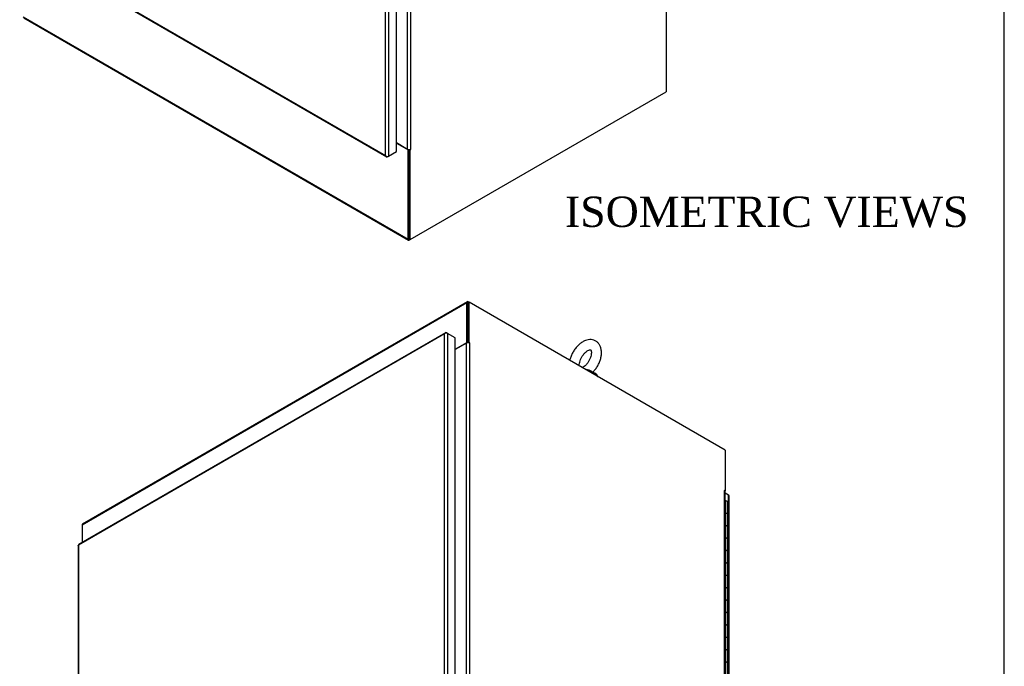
# Model space of a CAD drawing. Header units: inches. Extents: x 1 to 359, y -2 to 239.
# Tile 21 of 22: x 294 to 359, y 123 to 165. Entities that reach past the tile are written whole.
import ezdxf
from ezdxf.enums import TextEntityAlignment as Align

# ---------------------------------------------------------------- set-up
doc = ezdxf.new("R2010")
doc.units = ezdxf.units.IN
doc.header["$MEASUREMENT"] = 0
for name, color, linetype in [('COM55523', 7, 'Continuous'), ('COM70755-3', 7, 'Continuous'), ('COM71200-1', 7, 'Continuous'), ('COM71201-3', 7, 'Continuous'), ('COM71202-4', 7, 'Continuous'), ('Default', 7, 'Continuous'), ('SCS86415', 7, 'Continuous'), ('WAF25377', 7, 'Continuous')]:
    doc.layers.add(name, color=color, linetype=linetype)
doc.styles.add('SEACAD_Times_New_Roman', font='times.ttf')

# ---------------------------------------------------------------- blocks, each defined once
blk = doc.blocks.new('SE6')
at = {"layer": 'COM71200-1', "color": 7, "linetype": 'Continuous'}
for p, q in [((319.891, 156.604), (319.891, 206.664)), ((320.094, 206.664), (320.094, 156.604)), ((336.938, 166.305), (336.938, 160.385)), ((320.06, 150.64), (336.938, 160.385)), ((319.155, 157.029), (319.891, 156.604)), ((319.993, 150.679), (319.993, 156.58)), ((320.022, 156.582), (320.06, 156.56)), ((320.094, 156.58), (320.06, 156.56)), ((320.06, 150.64), (320.06, 156.56)), ((320.07, 156.593), (320.094, 156.58)), ((320.06, 150.64), (319.993, 150.679))]:
    blk.add_line(p, q, dxfattribs=at)
for centre, major_axis, start_param, end_param in [((319.993, 156.662), (0.143, 0), 3.926991, 5.497787), ((320.094, 156.592), (-0.0075, -0.013), 0.785398, 3.926991)]:
    blk.add_ellipse(centre, major_axis=major_axis, ratio=0.57735, start_param=start_param, end_param=end_param, dxfattribs=at)
at = {"layer": 'COM71201-3', "color": 7, "linetype": 'Continuous'}
for p, q in [((294.561, 165.323), (319.925, 150.68)), ((294.591, 165.258), (319.955, 150.614)), ((319.155, 157.005), (319.925, 156.56)), ((319.963, 156.582), (319.925, 156.56)), ((319.925, 150.68), (319.925, 156.56)), ((319.993, 150.718), (319.993, 156.58)), ((320.06, 150.64), (320.027, 150.621))]:
    blk.add_line(p, q, dxfattribs=at)
blk.add_ellipse((320.027, 150.738), major_axis=(0.072, 0.124), ratio=0.57735, start_param=2.356194, end_param=3.926991, dxfattribs=at)
at = {"layer": 'COM71202-4', "color": 7, "linetype": 'Continuous'}
for p, q in [((318.637, 207.046), (318.637, 156.144)), ((319.155, 156.442), (319.155, 207.344)), ((318.435, 156.183), (318.435, 207.006)), ((294.326, 170.054), (318.498, 156.098)), ((294.33, 170.1), (318.435, 156.183)), ((318.637, 156.144), (319.155, 156.442)), ((318.435, 156.183), (318.435, 156.183)), ((318.435, 156.183), (318.435, 156.183)), ((318.435, 156.183), (318.435, 156.183)), ((318.435, 156.183), (318.435, 156.182)), ((318.435, 156.182), (318.435, 156.183)), ((318.505, 156.127), (318.49, 156.104)), ((318.57, 156.105), (318.637, 156.144))]:
    blk.add_line(p, q, dxfattribs=at)
for centre, radius, start, end in [((318.595, 156.236), 0.169, 198.56886, 231.33198), ((318.63, 156.354), 0.26, 221.3936, 244.29429)]:
    blk.add_arc(centre, radius, start, end, dxfattribs=at)
for centre, major_axis, start_param, end_param in [((318.57, 156.222), (0.071, 0.124), 3.010756, 3.926991), ((318.536, 156.202), (0.143, 0), 4.581552, 5.497787)]:
    blk.add_ellipse(centre, major_axis=major_axis, ratio=0.57735, start_param=start_param, end_param=end_param, dxfattribs=at)
blk = doc.blocks.new('SE7')
at = {"layer": 'COM55523', "color": 7, "linetype": 'Continuous'}
for p, q in [((340.829, 133.426), (340.855, 133.426)), ((340.855, 132.61), (340.855, 133.426)), ((340.978, 132.543), (340.978, 133.359)), ((340.855, 131.794), (340.855, 132.61)), ((340.978, 131.726), (340.978, 132.543)), ((340.855, 130.977), (340.855, 131.794)), ((340.978, 130.91), (340.978, 131.726)), ((340.855, 130.161), (340.855, 130.977)), ((340.978, 130.093), (340.978, 130.91)), ((340.855, 129.344), (340.855, 130.161)), ((340.978, 129.277), (340.978, 130.093)), ((340.855, 128.528), (340.855, 129.344)), ((340.978, 128.46), (340.978, 129.277)), ((340.855, 127.711), (340.855, 128.528)), ((340.978, 127.644), (340.978, 128.46)), ((340.855, 126.895), (340.855, 127.711)), ((340.978, 126.827), (340.978, 127.644)), ((340.855, 126.078), (340.855, 126.895)), ((340.978, 126.011), (340.978, 126.827)), ((340.855, 125.262), (340.855, 126.078)), ((340.978, 125.194), (340.978, 126.011)), ((340.855, 124.445), (340.855, 125.262)), ((340.978, 124.378), (340.978, 125.194)), ((340.855, 123.629), (340.855, 124.445)), ((340.978, 123.561), (340.978, 124.378)), ((340.855, 122.812), (340.855, 123.629)), ((340.978, 122.745), (340.978, 123.561)), ((340.855, 121.996), (340.855, 122.812)), ((340.978, 121.928), (340.978, 122.745))]:
    blk.add_line(p, q, dxfattribs=at)
for centre, major_axis, start_param, end_param in [((340.861, 133.359), (-0.117, 0), 3.141593, 4.757906), ((340.861, 133.398), (-0.05, 0), 4.601805, 4.821314), ((340.861, 132.543), (0.117, 0), 0, 1.84477), ((340.861, 132.543), (-0.117, 0), 3.141593, 4.757906), ((340.861, 131.726), (0.117, 0), 0, 1.84477), ((340.861, 131.726), (-0.117, 0), 3.141593, 4.757906), ((340.861, 130.91), (0.117, 0), 0, 1.84477), ((340.861, 130.91), (-0.117, 0), 3.141593, 4.757906), ((340.861, 130.093), (0.117, 0), 0, 1.84477), ((340.861, 130.093), (-0.117, 0), 3.141593, 4.757906), ((340.861, 129.277), (0.117, 0), 0, 1.84477), ((340.861, 129.277), (-0.117, 0), 3.141593, 4.757906), ((340.861, 128.46), (0.117, 0), 0, 1.84477), ((340.861, 128.46), (-0.117, 0), 3.141593, 4.757906), ((340.861, 127.644), (0.117, 0), 0, 1.84477), ((340.861, 127.644), (-0.117, 0), 3.141593, 4.757906), ((340.861, 126.827), (0.117, 0), 0, 1.84477), ((340.861, 126.827), (-0.117, 0), 3.141593, 4.757906), ((340.861, 126.011), (0.117, 0), 0, 1.84477), ((340.861, 126.011), (-0.117, 0), 3.141593, 4.757906), ((340.861, 125.194), (0.117, 0), 0, 1.84477), ((340.861, 125.194), (-0.117, 0), 3.141593, 4.757906), ((340.861, 124.378), (0.117, 0), 0, 1.84477), ((340.861, 124.378), (-0.117, 0), 3.141593, 4.757906), ((340.861, 123.561), (0.117, 0), 0, 1.84477), ((340.861, 123.561), (-0.117, 0), 3.141593, 4.757906), ((340.861, 122.745), (0.117, 0), 0, 1.84477), ((340.861, 122.745), (-0.117, 0), 3.141593, 4.757906)]:
    blk.add_ellipse(centre, major_axis=major_axis, ratio=0.57735, start_param=start_param, end_param=end_param, dxfattribs=at)
at = {"layer": 'COM70755-3', "color": 7, "linetype": 'Continuous'}
for p, q in [((323.808, 146.487), (298.444, 131.843)), ((323.838, 146.552), (298.474, 131.908)), ((323.808, 143.872), (323.808, 146.487)), ((323.875, 143.852), (323.875, 146.448)), ((323.909, 146.545), (323.943, 146.526)), ((323.037, 143.427), (323.808, 143.872)), ((323.846, 143.851), (323.808, 143.872)), ((340.821, 134.127), (340.821, 134.091)), ((298.444, 131.843), (298.444, 130.693))]:
    blk.add_line(p, q, dxfattribs=at)
for centre, major_axis, start_param in [((323.909, 146.428), (0.072, -0.124), 2.356194), ((298.545, 131.784), (0.071, -0.124), 3.141593)]:
    blk.add_ellipse(centre, major_axis=major_axis, ratio=0.57735, start_param=start_param, end_param=3.926991, dxfattribs=at)
at = {"layer": 'COM71200-1', "color": 7, "linetype": 'Continuous'}
for p, q in [((323.875, 146.487), (323.943, 146.526)), ((323.875, 143.852), (323.875, 146.487)), ((340.821, 136.781), (323.943, 146.526)), ((323.943, 143.872), (323.943, 146.526)), ((323.774, 143.828), (323.037, 143.403)), ((323.774, 93.769), (323.774, 143.828)), ((323.943, 143.872), (323.905, 143.851)), ((323.977, 143.853), (323.943, 143.872)), ((323.953, 143.839), (323.977, 143.853)), ((323.977, 143.828), (323.977, 93.769)), ((340.821, 136.781), (340.821, 134.127)), ((340.777, 134.141), (340.787, 134.147)), ((340.787, 134.147), (340.821, 134.127)), ((340.787, 84.063), (340.787, 134.122)), ((340.799, 134.115), (340.821, 134.127)), ((340.829, 84.005), (340.829, 134.064))]:
    blk.add_line(p, q, dxfattribs=at)
for centre, major_axis, start_param, end_param in [((323.875, 143.77), (-0.143, 0), 3.926991, 5.497787), ((323.977, 143.84), (-0.0075, 0.013), 2.356194, 5.497787), ((340.787, 134.135), (0.0075, -0.013), 2.356194, 5.497787), ((340.686, 134.064), (-0.143, 0), 3.141593, 3.926991)]:
    blk.add_ellipse(centre, major_axis=major_axis, ratio=0.57735, start_param=start_param, end_param=end_param, dxfattribs=at)
at = {"layer": 'COM71202-4', "color": 7, "linetype": 'Continuous'}
for p, q in [((322.381, 144.512), (298.209, 130.557)), ((322.318, 144.427), (298.213, 130.511)), ((322.318, 144.428), (322.318, 144.427)), ((322.318, 144.428), (322.318, 144.427)), ((322.318, 144.428), (322.318, 144.428)), ((322.318, 144.428), (322.318, 144.428)), ((322.318, 144.428), (322.318, 144.428)), ((322.318, 93.604), (322.318, 144.427)), ((322.388, 144.483), (322.372, 144.506)), ((322.52, 144.467), (322.453, 144.505)), ((322.52, 144.467), (322.52, 93.565)), ((323.037, 144.168), (322.52, 144.467)), ((323.037, 93.266), (323.037, 144.168)), ((341.052, 133.817), (340.829, 133.946)), ((341.052, 82.915), (341.052, 133.817)), ((341.094, 82.856), (341.094, 133.758)), ((298.171, 130.491), (298.171, 79.59)), ((298.213, 130.511), (298.213, 130.511)), ((298.213, 130.511), (298.213, 79.687)), ((298.213, 130.511), (298.213, 130.511)), ((298.213, 130.511), (298.213, 130.511)), ((298.213, 130.511), (298.213, 130.511))]:
    blk.add_line(p, q, dxfattribs=at)
for centre, radius, start, end in [((322.478, 144.374), 0.169, 128.66802, 161.43114), ((322.513, 144.256), 0.26, 115.70571, 138.6064)]:
    blk.add_arc(centre, radius, start, end, dxfattribs=at)
for centre, major_axis, start_param, end_param in [((322.453, 144.389), (0.071, -0.124), 2.356194, 3.27243), ((322.419, 144.408), (0.143, 0), 0.785398, 1.701633), ((340.951, 133.758), (-0.143, 0), 3.141593, 3.926991), ((298.314, 130.491), (0.143, 0), 3.010756, 3.141593), ((298.28, 130.433), (0.071, -0.124), 3.141593, 3.27243)]:
    blk.add_ellipse(centre, major_axis=major_axis, ratio=0.57735, start_param=start_param, end_param=end_param, dxfattribs=at)
for points in [[(298.172, 130.502), (298.174, 130.505), (298.179, 130.507), (298.189, 130.509), (298.193, 130.51), (298.202, 130.511), (298.207, 130.511), (298.213, 130.511)], [(298.2, 130.55), (298.199, 130.547), (298.199, 130.542), (298.203, 130.532), (298.204, 130.528), (298.208, 130.52), (298.21, 130.516), (298.213, 130.511)]]:
    blk.add_open_spline(points, degree=3, knots=[0, 0, 0, 0, 0.5, 0.5, 0.75, 0.75, 1, 1, 1, 1], dxfattribs=at)
at = {"layer": 'SCS86415', "color": 7, "linetype": 'Continuous'}
blk.add_ellipse((331.608, 141.658), major_axis=(-0.611, 0), ratio=0.57735, start_param=4.053117, end_param=4.406058, dxfattribs=at)
for points, knots in [([(332.076, 141.879), (332.137, 141.941), (332.242, 142.052), (332.392, 142.269), (332.516, 142.502), (332.608, 142.749), (332.663, 142.998), (332.678, 143.245), (332.649, 143.469), (332.578, 143.661), (332.476, 143.817), (332.339, 143.941), (332.173, 144.024), (331.989, 144.06), (331.8, 144.05), (331.607, 143.996), (331.411, 143.899), (331.218, 143.758), (331.038, 143.58), (330.877, 143.371), (330.743, 143.142), (330.643, 142.911), (330.599, 142.76), (330.583, 142.69)], [0, 0, 0, 0, 0.0435822, 0.0905024, 0.1373955, 0.1845197, 0.2321442, 0.2805996, 0.3299755, 0.3721926, 0.4122335, 0.4510584, 0.4923477, 0.5325021, 0.5728827, 0.615063, 0.6597309, 0.7063007, 0.7534369, 0.8004198, 0.8472934, 0.8943128, 0.934499, 0.934499, 0.934499, 0.934499]), ([(331.207, 142.355), (331.207, 142.379), (331.209, 142.441), (331.233, 142.576), (331.29, 142.744), (331.375, 142.916), (331.482, 143.076), (331.603, 143.211), (331.726, 143.311), (331.835, 143.371), (331.917, 143.394), (331.956, 143.39), (331.959, 143.387), (331.968, 143.384), (331.993, 143.337), (332.011, 143.244), (332.007, 143.111), (331.975, 142.953), (331.913, 142.782), (331.824, 142.612), (331.714, 142.455), (331.592, 142.325), (331.49, 142.246), (331.434, 142.214), (331.416, 142.205)], [0, 0, 0, 0, 0.0183309, 0.0536036, 0.0896925, 0.1264733, 0.1635365, 0.2003641, 0.2364729, 0.2716055, 0.306015, 0.3409441, 0.378982, 0.4199078, 0.4535354, 0.4891692, 0.5239865, 0.5593176, 0.5955416, 0.6323974, 0.6694648, 0.7062024, 0.7421636, 0.7601165, 0.7601165, 0.7601165, 0.7601165]), ([(331.592, 142.111), (331.616, 142.109), (331.64, 142.105), (331.722, 142.09), (331.783, 142.075), (331.905, 142.034), (331.966, 142.008), (332.054, 141.956), (332.079, 141.93), (332.086, 141.91)], [0.7833659, 0.7833659, 0.7833659, 0.7833659, 0.8125, 0.8125, 0.875, 0.875, 0.9375, 0.9375, 1, 1, 1, 1]), ([(332.047, 141.909), (332.036, 141.918), (332.023, 141.927), (331.964, 141.963), (331.904, 141.99), (331.782, 142.036), (331.72, 142.054), (331.665, 142.068)], [0.0402692, 0.0402692, 0.0402692, 0.0402692, 0.0625, 0.0625, 0.125, 0.125, 0.1872723, 0.1872723, 0.1872723, 0.1872723])]:
    blk.add_open_spline(points, degree=3, knots=knots, dxfattribs=at)
at = {"layer": 'WAF25377', "color": 7, "linetype": 'Continuous'}
blk.add_ellipse((331.608, 141.48), major_axis=(0.875, 0), ratio=0.57735, start_param=0.266914, end_param=1.303882, dxfattribs=at)
blk = doc.blocks.new('BORDER')
at = {"layer": 'Default', "color": 7, "linetype": 'Continuous'}
blk.add_line((0, 0), (0, 27.86), dxfattribs=at)

msp = doc.modelspace()

# ---------------------------------------------------------------- block references
at = {"layer": 'Default', "color": 7, "xscale": 8.55, "yscale": 8.55, "zscale": 8.55}
msp.add_blockref('BORDER', (359.223, 0.67), dxfattribs=at)
at = {"layer": 'Default'}
for name in ['SE6', 'SE7']:
    msp.add_blockref(name, (0, 0), dxfattribs=at)

# ---------------------------------------------------------------- texts
at = {"layer": 'Default', "color": 7, "linetype": 'Continuous', "style": 'SEACAD_Times_New_Roman'}
msp.add_text('ISOMETRIC VIEWS', height=2, dxfattribs=at).set_placement((330.262, 153.477), align=Align.TOP_LEFT)

doc.saveas('drawing.dxf')
